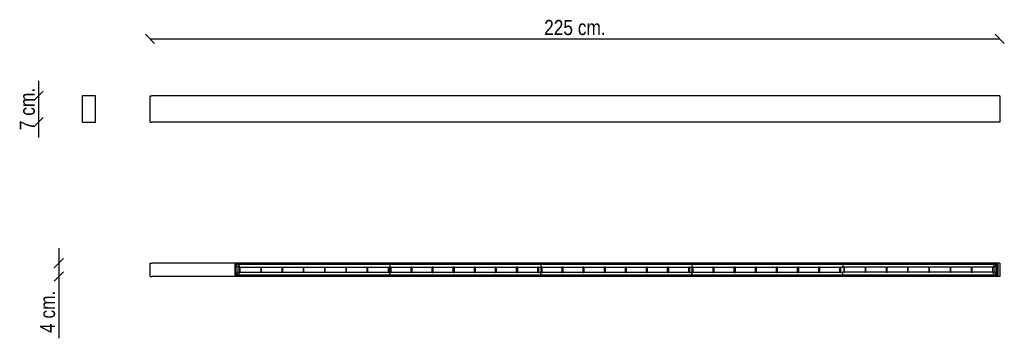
# Model space of a CAD drawing. Header units: millimetres. Extents: x 119 to 2727, y 425 to 1268.
import ezdxf
from ezdxf.enums import TextEntityAlignment as Align

# ---------------------------------------------------------------- set-up
doc = ezdxf.new("R2010")
doc.units = ezdxf.units.MM
for name, color, linetype in [('5641967', 7, 'Continuous'), ('5641977', 7, 'Continuous'), ('Default', 7, 'Continuous'), ('DV1_Default', 7, 'Continuous'), ('PERFIL_1_[PROTO-', 7, 'Continuous'), ('PERFIL_3_[PROTO-', 7, 'Continuous'), ('TAPA_GRAN_CARCAS', 7, 'Continuous')]:
    doc.layers.add(name, color=color, linetype=linetype)
doc.styles.add('SEACAD_Arial_Narrow', font='ARIALN.TTF')
doc.dimstyles.new('Croquis', dxfattribs={"dimtxt": 40, "dimasz": 20, "dimexe": 20, "dimexo": 600, "dimgap": 10, "dimtad": 1, "dimdec": 0, "dimlfac": 0.1, "dimdsep": 46, "dimtxsty": 'SEACAD_Arial_Narrow', "dimblk1": '_SE_BACK_SLASH', "dimblk2": '_SE_BACK_SLASH', "dimsah": 1, "dimcen": 20, "dimse1": 1, "dimse2": 1, "dimadec": 0, "dimazin": 0, "dimtfac": 0.5, "dimtdec": 3, "dimtmove": 0, "dimatfit": 3, "dimfxl": 1, "dimarcsym": 0})

# ---------------------------------------------------------------- blocks, each defined once
blk = doc.blocks.new('SE')
at = {"layer": '5641967', "color": 7, "linetype": 'Continuous'}
for p, q in [((2709.4, 624), (469.4, 624)), ((2709.4, 621), (689.4, 621)), ((689.4, 621), (689.4, 592)), ((689.4, 620.8), (689.9, 620.8)), ((2709.4, 589), (469.4, 589)), ((689.9, 592.2), (689.4, 592.2)), ((689.4, 592), (2709.4, 592))]:
    blk.add_line(p, q, dxfattribs=at)
at = {"layer": '5641977', "color": 7, "linetype": 'Continuous'}
for p, q in [((464.4, 589), (464.4, 624)), ((464.4, 624), (469.4, 624)), ((2702.4, 621), (2702.4, 621)), ((2714.4, 624), (2709.4, 624)), ((2714.4, 624), (2714.4, 589)), ((464.4, 589), (469.4, 589)), ((2702.4, 592), (2702.4, 592)), ((2714.4, 589), (2709.4, 589))]:
    blk.add_line(p, q, dxfattribs=at)
at = {"layer": 'DV1_Default', "color": 7, "linetype": 'Continuous'}
blk.add_line((2709.4, 621), (2709.4, 592), dxfattribs=at)
at = {"layer": 'PERFIL_1_[PROTO-', "color": 7, "linetype": 'Continuous'}
for p, q in [((699.4, 621), (1099.4, 621)), ((699.4, 620.8), (699.4, 619.9)), ((699.4, 619.7), (701.3, 613.4)), ((701.3, 613.4), (703.3, 613.4)), ((701.3, 613.4), (701.3, 599.5)), ((703.3, 599.5), (703.3, 613.4)), ((703.3, 612.9), (757.6, 612.9)), ((703.3, 600.1), (757.6, 600.1)), ((727.6, 621), (727.6, 621)), ((757.6, 613.4), (759.6, 613.4)), ((757.6, 613.4), (757.6, 599.5)), ((759.6, 599.5), (759.6, 613.4)), ((759.6, 612.9), (813.8, 612.9)), ((759.6, 600.1), (813.8, 600.1)), ((777.6, 621), (777.6, 621)), ((813.8, 613.4), (815.8, 613.4)), ((813.8, 613.4), (813.8, 599.5)), ((815.8, 599.5), (815.8, 613.4)), ((815.8, 612.9), (870.1, 612.9)), ((815.8, 600.1), (870.1, 600.1)), ((827.6, 621), (827.6, 621)), ((870.1, 613.4), (872.1, 613.4)), ((870.1, 613.4), (870.1, 599.5)), ((872.1, 599.5), (872.1, 613.4)), ((872.1, 612.9), (926.3, 612.9)), ((872.1, 600.1), (926.3, 600.1)), ((877.6, 621), (877.6, 621)), ((926.3, 613.4), (928.3, 613.4)), ((926.3, 613.4), (926.3, 599.5)), ((927.6, 621), (927.6, 621)), ((928.3, 599.5), (928.3, 613.4)), ((928.3, 612.9), (982.6, 612.9)), ((928.3, 600.1), (982.6, 600.1)), ((977.6, 621), (977.6, 621)), ((982.6, 613.4), (984.6, 613.4)), ((982.6, 613.4), (982.6, 599.5)), ((984.6, 599.5), (984.6, 613.4)), ((984.6, 612.9), (1038.8, 612.9)), ((984.6, 600.1), (1038.8, 600.1)), ((1027.6, 621), (1027.6, 621)), ((1038.8, 613.4), (1040.8, 613.4)), ((1038.8, 613.4), (1038.8, 599.5)), ((1040.8, 599.5), (1040.8, 613.4)), ((1040.8, 612.9), (1095.1, 612.9)), ((1040.8, 600.1), (1095.1, 600.1)), ((1077.6, 621), (1077.6, 621)), ((1095.1, 613.4), (1097.1, 613.4)), ((1095.1, 613.4), (1095.1, 599.5)), ((1097.1, 599.5), (1097.1, 613.4)), ((1097.1, 612.9), (1099.4, 612.9)), ((1097.1, 600.1), (1099.4, 600.1)), ((1099.4, 621), (1099.4, 620.8)), ((1099.4, 620.8), (1099.4, 619.9)), ((1099.4, 619.9), (1099.4, 619.7)), ((1099.4, 619.7), (1099.4, 612.9)), ((1099.4, 593.2), (1099.4, 600.1)), ((2299.4, 620.8), (2299.4, 621)), ((2299.4, 621), (2699.3, 621)), ((2299.4, 620.8), (2299.4, 619.9)), ((2299.4, 619.7), (2299.4, 619.9)), ((2299.4, 619.7), (2299.4, 612.9)), ((2301.6, 612.9), (2299.4, 612.9)), ((2299.4, 593.2), (2299.4, 600.1)), ((2301.6, 600.1), (2299.4, 600.1)), ((2301.6, 613.4), (2301.6, 599.5)), ((2301.6, 613.4), (2303.6, 613.4)), ((2303.6, 599.5), (2303.6, 613.4)), ((2357.9, 612.9), (2303.6, 612.9)), ((2357.9, 600.1), (2303.6, 600.1)), ((2321.1, 621), (2321.1, 621)), ((2357.9, 613.4), (2357.9, 599.5)), ((2357.9, 613.4), (2359.9, 613.4)), ((2359.9, 599.5), (2359.9, 613.4)), ((2414.1, 612.9), (2359.9, 612.9)), ((2414.1, 600.1), (2359.9, 600.1)), ((2371.1, 621), (2371.1, 621)), ((2414.1, 613.4), (2414.1, 599.5)), ((2414.1, 613.4), (2416.1, 613.4)), ((2416.1, 599.5), (2416.1, 613.4)), ((2470.4, 612.9), (2416.1, 612.9)), ((2470.4, 600.1), (2416.1, 600.1)), ((2421.1, 621), (2421.1, 621)), ((2470.4, 613.4), (2470.4, 599.5)), ((2470.4, 613.4), (2472.4, 613.4)), ((2471.1, 621), (2471.1, 621)), ((2472.4, 599.5), (2472.4, 613.4)), ((2526.6, 612.9), (2472.4, 612.9)), ((2526.6, 600.1), (2472.4, 600.1)), ((2521.1, 621), (2521.1, 621)), ((2526.6, 613.4), (2526.6, 599.5)), ((2526.6, 613.4), (2528.6, 613.4)), ((2528.6, 599.5), (2528.6, 613.4)), ((2582.9, 612.9), (2528.6, 612.9)), ((2582.9, 600.1), (2528.6, 600.1)), ((2571.1, 621), (2571.1, 621)), ((2582.9, 613.4), (2582.9, 599.5)), ((2582.9, 613.4), (2584.9, 613.4)), ((2584.9, 599.5), (2584.9, 613.4)), ((2639.1, 612.9), (2584.9, 612.9)), ((2639.1, 600.1), (2584.9, 600.1)), ((2621.1, 621), (2621.1, 621)), ((2639.1, 613.4), (2639.1, 599.5)), ((2639.1, 613.4), (2641.1, 613.4)), ((2641.1, 599.5), (2641.1, 613.4)), ((2695.4, 612.9), (2641.1, 612.9)), ((2695.4, 600.1), (2641.1, 600.1)), ((2671.1, 621), (2671.1, 621)), ((2695.4, 613.4), (2695.4, 599.5)), ((2695.4, 613.4), (2697.4, 613.4)), ((2699.4, 619.7), (2697.4, 613.4)), ((2697.4, 599.5), (2697.4, 613.4)), ((2699.4, 620.8), (2699.4, 619.9)), ((699.4, 593.2), (701.3, 599.5)), ((699.4, 592.2), (699.4, 593.1)), ((1099.4, 592), (699.4, 592)), ((703.3, 599.5), (701.3, 599.5)), ((727.6, 592), (727.6, 592)), ((759.6, 599.5), (757.6, 599.5)), ((777.6, 592), (777.6, 592)), ((815.8, 599.5), (813.8, 599.5)), ((827.6, 592), (827.6, 592)), ((872.1, 599.5), (870.1, 599.5)), ((877.6, 592), (877.6, 592)), ((928.3, 599.5), (926.3, 599.5)), ((927.6, 592), (927.6, 592)), ((977.6, 592), (977.6, 592)), ((984.6, 599.5), (982.6, 599.5)), ((1027.6, 592), (1027.6, 592)), ((1040.8, 599.5), (1038.8, 599.5)), ((1077.6, 592), (1077.6, 592)), ((1097.1, 599.5), (1095.1, 599.5)), ((1099.4, 593.2), (1099.4, 593.1)), ((1099.4, 592.2), (1099.4, 593.1)), ((1099.4, 592.2), (1099.4, 592)), ((2299.4, 593.1), (2299.4, 593.2)), ((2299.4, 592.2), (2299.4, 593.1)), ((2299.4, 592), (2299.4, 592.2)), ((2699.3, 592), (2299.4, 592)), ((2303.6, 599.5), (2301.6, 599.5)), ((2321.1, 592), (2321.1, 592)), ((2359.9, 599.5), (2357.9, 599.5)), ((2371.1, 592), (2371.1, 592)), ((2416.1, 599.5), (2414.1, 599.5)), ((2421.1, 592), (2421.1, 592)), ((2472.4, 599.5), (2470.4, 599.5)), ((2471.1, 592), (2471.1, 592)), ((2521.1, 592), (2521.1, 592)), ((2528.6, 599.5), (2526.6, 599.5)), ((2571.1, 592), (2571.1, 592)), ((2584.9, 599.5), (2582.9, 599.5)), ((2621.1, 592), (2621.1, 592)), ((2641.1, 599.5), (2639.1, 599.5)), ((2671.1, 592), (2671.1, 592)), ((2697.4, 599.5), (2695.4, 599.5)), ((2699.4, 593.2), (2697.4, 599.5)), ((2699.4, 592.2), (2699.4, 593.1))]:
    blk.add_line(p, q, dxfattribs=at)
for centre, start, end in [((2299.7, 620.8), 133.5505, 139.2411), ((2305.6, 620.8), 40.7589, 46.4495), ((1093.1, 592.2), 220.7589, 226.4495), ((1099.1, 592.2), 313.5505, 319.2411)]:
    blk.add_arc(centre, 0.3, start, end, dxfattribs=at)
for centre, major_axis, start_param, end_param in [((699.4, 620.8), (0, -0.2), 3.141593, 4.712389), ((699.4, 619.9), (0, -0.2), 4.712389, 5.759587), ((2699.3, 620.8), (0, 0.2), 4.712389, 6.283185), ((2699.3, 619.9), (0, -0.2), 0.523599, 1.570796), ((699.4, 593.1), (0, 0.2), 0.523599, 1.570796), ((699.4, 592.2), (0, -0.2), 4.712389, 6.283185), ((2699.3, 592.2), (0, 0.2), 3.141593, 4.712389), ((2699.3, 593.1), (0, 0.2), 4.712389, 5.759587)]:
    blk.add_ellipse(centre, major_axis=major_axis, ratio=0.176327, start_param=start_param, end_param=end_param, dxfattribs=at)
at = {"layer": 'PERFIL_3_[PROTO-', "color": 7, "linetype": 'Continuous'}
for p, q in [((1099.4, 621), (1499.4, 621)), ((1099.4, 620.8), (1099.4, 621)), ((1099.4, 620.8), (1099.4, 619.9)), ((1099.4, 619.7), (1099.4, 619.9)), ((1099.4, 619.7), (1099.4, 612.9)), ((1099.4, 612.9), (1099.9, 612.9)), ((1099.4, 600.1), (1099.9, 600.1)), ((1099.4, 593.2), (1099.4, 600.1)), ((1101.9, 613.4), (1099.9, 613.4)), ((1099.9, 599.5), (1099.9, 613.4)), ((1101.9, 613.4), (1101.9, 599.5)), ((1101.9, 612.9), (1155.8, 612.9)), ((1101.9, 600.1), (1155.8, 600.1)), ((1124.4, 621), (1124.4, 621)), ((1157.8, 613.4), (1155.8, 613.4)), ((1155.8, 599.5), (1155.8, 613.4)), ((1157.8, 613.4), (1157.8, 599.5)), ((1157.8, 612.9), (1211.6, 612.9)), ((1157.8, 600.1), (1211.6, 600.1)), ((1174.4, 621), (1174.4, 621)), ((1213.6, 613.4), (1211.6, 613.4)), ((1211.6, 599.5), (1211.6, 613.4)), ((1213.6, 613.4), (1213.6, 599.5)), ((1213.6, 612.9), (1267.5, 612.9)), ((1213.6, 600.1), (1267.5, 600.1)), ((1224.4, 621), (1224.4, 621)), ((1269.5, 613.4), (1267.5, 613.4)), ((1267.5, 599.5), (1267.5, 613.4)), ((1269.5, 613.4), (1269.5, 599.5)), ((1269.5, 612.9), (1323.4, 612.9)), ((1269.5, 600.1), (1323.4, 600.1)), ((1274.4, 621), (1274.4, 621)), ((1325.4, 613.4), (1323.4, 613.4)), ((1323.4, 599.5), (1323.4, 613.4)), ((1324.4, 621), (1324.4, 621)), ((1325.4, 613.4), (1325.4, 599.5)), ((1325.4, 612.9), (1379.3, 612.9)), ((1325.4, 600.1), (1379.3, 600.1)), ((1374.4, 621), (1374.4, 621)), ((1381.3, 613.4), (1379.3, 613.4)), ((1379.3, 599.5), (1379.3, 613.4)), ((1381.3, 613.4), (1381.3, 599.5)), ((1381.3, 612.9), (1435.1, 612.9)), ((1381.3, 600.1), (1435.1, 600.1)), ((1424.4, 621), (1424.4, 621)), ((1437.1, 613.4), (1435.1, 613.4)), ((1435.1, 599.5), (1435.1, 613.4)), ((1437.1, 613.4), (1437.1, 599.5)), ((1437.1, 612.9), (1491, 612.9)), ((1437.1, 600.1), (1491, 600.1)), ((1474.4, 621), (1474.4, 621)), ((1493, 613.4), (1491, 613.4)), ((1491, 599.5), (1491, 613.4)), ((1493, 613.4), (1493, 599.5)), ((1493, 612.9), (1499.4, 612.9)), ((1493, 600.1), (1499.4, 600.1)), ((1499.4, 621), (1499.4, 620.8)), ((1499.4, 621), (1899.4, 621)), ((1499.4, 620.8), (1499.4, 621)), ((1499.4, 620.8), (1499.4, 619.9)), ((1499.4, 620.8), (1499.4, 619.9)), ((1499.4, 619.9), (1499.4, 619.7)), ((1499.4, 619.7), (1499.4, 619.9)), ((1499.4, 619.7), (1499.4, 612.9)), ((1499.4, 619.7), (1499.4, 612.9)), ((1499.4, 612.9), (1499.9, 612.9)), ((1499.4, 593.2), (1499.4, 600.1)), ((1499.4, 600.1), (1499.9, 600.1)), ((1499.4, 593.2), (1499.4, 600.1)), ((1501.9, 613.4), (1499.9, 613.4)), ((1499.9, 599.5), (1499.9, 613.4)), ((1501.9, 613.4), (1501.9, 599.5)), ((1501.9, 612.9), (1555.8, 612.9)), ((1501.9, 600.1), (1555.8, 600.1)), ((1524.4, 621), (1524.4, 621)), ((1557.8, 613.4), (1555.8, 613.4)), ((1555.8, 599.5), (1555.8, 613.4)), ((1557.8, 613.4), (1557.8, 599.5)), ((1557.8, 612.9), (1611.6, 612.9)), ((1557.8, 600.1), (1611.6, 600.1)), ((1574.4, 621), (1574.4, 621)), ((1613.6, 613.4), (1611.6, 613.4)), ((1611.6, 599.5), (1611.6, 613.4)), ((1613.6, 613.4), (1613.6, 599.5)), ((1613.6, 612.9), (1667.5, 612.9)), ((1613.6, 600.1), (1667.5, 600.1)), ((1624.4, 621), (1624.4, 621)), ((1669.5, 613.4), (1667.5, 613.4)), ((1667.5, 599.5), (1667.5, 613.4)), ((1669.5, 613.4), (1669.5, 599.5)), ((1669.5, 612.9), (1723.4, 612.9)), ((1669.5, 600.1), (1723.4, 600.1)), ((1674.4, 621), (1674.4, 621)), ((1725.4, 613.4), (1723.4, 613.4)), ((1723.4, 599.5), (1723.4, 613.4)), ((1724.4, 621), (1724.4, 621)), ((1725.4, 613.4), (1725.4, 599.5)), ((1725.4, 612.9), (1779.3, 612.9)), ((1725.4, 600.1), (1779.3, 600.1)), ((1774.4, 621), (1774.4, 621)), ((1781.3, 613.4), (1779.3, 613.4)), ((1779.3, 599.5), (1779.3, 613.4)), ((1781.3, 613.4), (1781.3, 599.5)), ((1781.3, 612.9), (1835.1, 612.9)), ((1781.3, 600.1), (1835.1, 600.1)), ((1824.4, 621), (1824.4, 621)), ((1837.1, 613.4), (1835.1, 613.4)), ((1835.1, 599.5), (1835.1, 613.4)), ((1837.1, 613.4), (1837.1, 599.5)), ((1837.1, 612.9), (1891, 612.9)), ((1837.1, 600.1), (1891, 600.1)), ((1874.4, 621), (1874.4, 621)), ((1893, 613.4), (1891, 613.4)), ((1891, 599.5), (1891, 613.4)), ((1893, 613.4), (1893, 599.5)), ((1893, 612.9), (1899.4, 612.9)), ((1893, 600.1), (1899.4, 600.1)), ((1899.4, 621), (2299.4, 621)), ((1899.4, 620.8), (1899.4, 621)), ((1899.4, 621), (1899.4, 620.8)), ((1899.4, 620.8), (1899.4, 619.9)), ((1899.4, 620.8), (1899.4, 619.9)), ((1899.4, 619.7), (1899.4, 619.9)), ((1899.4, 619.9), (1899.4, 619.7)), ((1899.4, 619.7), (1899.4, 612.9)), ((1899.4, 619.7), (1899.4, 612.9)), ((1899.4, 612.9), (1899.9, 612.9)), ((1899.4, 600.1), (1899.9, 600.1)), ((1899.4, 593.2), (1899.4, 600.1)), ((1899.4, 593.2), (1899.4, 600.1)), ((1901.9, 613.4), (1899.9, 613.4)), ((1899.9, 599.5), (1899.9, 613.4)), ((1901.9, 613.4), (1901.9, 599.5)), ((1901.9, 612.9), (1955.8, 612.9)), ((1901.9, 600.1), (1955.8, 600.1)), ((1924.4, 621), (1924.4, 621)), ((1957.8, 613.4), (1955.8, 613.4)), ((1955.8, 599.5), (1955.8, 613.4)), ((1957.8, 613.4), (1957.8, 599.5)), ((1957.8, 612.9), (2011.6, 612.9)), ((1957.8, 600.1), (2011.6, 600.1)), ((1974.4, 621), (1974.4, 621)), ((2013.6, 613.4), (2011.6, 613.4)), ((2011.6, 599.5), (2011.6, 613.4)), ((2013.6, 613.4), (2013.6, 599.5)), ((2013.6, 612.9), (2067.5, 612.9)), ((2013.6, 600.1), (2067.5, 600.1)), ((2024.4, 621), (2024.4, 621)), ((2069.5, 613.4), (2067.5, 613.4)), ((2067.5, 599.5), (2067.5, 613.4)), ((2069.5, 613.4), (2069.5, 599.5)), ((2069.5, 612.9), (2123.4, 612.9)), ((2069.5, 600.1), (2123.4, 600.1)), ((2074.4, 621), (2074.4, 621)), ((2125.4, 613.4), (2123.4, 613.4)), ((2123.4, 599.5), (2123.4, 613.4)), ((2124.4, 621), (2124.4, 621)), ((2125.4, 613.4), (2125.4, 599.5)), ((2125.4, 612.9), (2179.3, 612.9)), ((2125.4, 600.1), (2179.3, 600.1)), ((2174.4, 621), (2174.4, 621)), ((2181.3, 613.4), (2179.3, 613.4)), ((2179.3, 599.5), (2179.3, 613.4)), ((2181.3, 613.4), (2181.3, 599.5)), ((2181.3, 612.9), (2235.1, 612.9)), ((2181.3, 600.1), (2235.1, 600.1)), ((2224.4, 621), (2224.4, 621)), ((2237.1, 613.4), (2235.1, 613.4)), ((2235.1, 599.5), (2235.1, 613.4)), ((2237.1, 613.4), (2237.1, 599.5)), ((2237.1, 612.9), (2291, 612.9)), ((2237.1, 600.1), (2291, 600.1)), ((2274.4, 621), (2274.4, 621)), ((2293, 613.4), (2291, 613.4)), ((2291, 599.5), (2291, 613.4)), ((2293, 613.4), (2293, 599.5)), ((2293, 612.9), (2299.4, 612.9)), ((2293, 600.1), (2299.4, 600.1)), ((2299.4, 621), (2299.4, 620.8)), ((2299.4, 620.8), (2299.4, 619.9)), ((2299.4, 619.9), (2299.4, 619.7)), ((2299.4, 619.7), (2299.4, 612.9)), ((2299.4, 593.2), (2299.4, 600.1)), ((1099.4, 593.1), (1099.4, 593.2)), ((1099.4, 592.2), (1099.4, 593.1)), ((1099.4, 592), (1099.4, 592.2)), ((1499.4, 592), (1099.4, 592)), ((1099.9, 599.5), (1101.9, 599.5)), ((1124.4, 592), (1124.4, 592)), ((1155.8, 599.5), (1157.8, 599.5)), ((1174.4, 592), (1174.4, 592)), ((1211.6, 599.5), (1213.6, 599.5)), ((1224.4, 592), (1224.4, 592)), ((1267.5, 599.5), (1269.5, 599.5)), ((1274.4, 592), (1274.4, 592)), ((1323.4, 599.5), (1325.4, 599.5)), ((1324.4, 592), (1324.4, 592)), ((1374.4, 592), (1374.4, 592)), ((1379.3, 599.5), (1381.3, 599.5)), ((1424.4, 592), (1424.4, 592)), ((1435.1, 599.5), (1437.1, 599.5)), ((1474.4, 592), (1474.4, 592)), ((1491, 599.5), (1493, 599.5)), ((1499.4, 593.2), (1499.4, 593.1)), ((1499.4, 593.1), (1499.4, 593.2)), ((1499.4, 592.2), (1499.4, 593.1)), ((1499.4, 592.2), (1499.4, 593.1)), ((1499.4, 592.2), (1499.4, 592)), ((1499.4, 592), (1499.4, 592.2)), ((1899.4, 592), (1499.4, 592)), ((1499.9, 599.5), (1501.9, 599.5)), ((1524.4, 592), (1524.4, 592)), ((1555.8, 599.5), (1557.8, 599.5)), ((1574.4, 592), (1574.4, 592)), ((1611.6, 599.5), (1613.6, 599.5)), ((1624.4, 592), (1624.4, 592)), ((1667.5, 599.5), (1669.5, 599.5)), ((1674.4, 592), (1674.4, 592)), ((1723.4, 599.5), (1725.4, 599.5)), ((1724.4, 592), (1724.4, 592)), ((1774.4, 592), (1774.4, 592)), ((1779.3, 599.5), (1781.3, 599.5)), ((1824.4, 592), (1824.4, 592)), ((1835.1, 599.5), (1837.1, 599.5)), ((1874.4, 592), (1874.4, 592)), ((1891, 599.5), (1893, 599.5)), ((1899.4, 593.1), (1899.4, 593.2)), ((1899.4, 593.2), (1899.4, 593.1)), ((1899.4, 592.2), (1899.4, 593.1)), ((1899.4, 592.2), (1899.4, 593.1)), ((1899.4, 592), (1899.4, 592.2)), ((1899.4, 592.2), (1899.4, 592)), ((2299.4, 592), (1899.4, 592)), ((1899.9, 599.5), (1901.9, 599.5)), ((1924.4, 592), (1924.4, 592)), ((1955.8, 599.5), (1957.8, 599.5)), ((1974.4, 592), (1974.4, 592)), ((2011.6, 599.5), (2013.6, 599.5)), ((2024.4, 592), (2024.4, 592)), ((2067.5, 599.5), (2069.5, 599.5)), ((2074.4, 592), (2074.4, 592)), ((2123.4, 599.5), (2125.4, 599.5)), ((2124.4, 592), (2124.4, 592)), ((2174.4, 592), (2174.4, 592)), ((2179.3, 599.5), (2181.3, 599.5)), ((2224.4, 592), (2224.4, 592)), ((2235.1, 599.5), (2237.1, 599.5)), ((2274.4, 592), (2274.4, 592)), ((2291, 599.5), (2293, 599.5)), ((2299.4, 593.2), (2299.4, 593.1)), ((2299.4, 592.2), (2299.4, 593.1)), ((2299.4, 592.2), (2299.4, 592))]:
    blk.add_line(p, q, dxfattribs=at)
for centre, start, end in [((1105.6, 620.8), 40.7589, 46.4495), ((1505.6, 620.8), 40.7589, 46.4495), ((1905.6, 620.8), 40.7589, 46.4495), ((1493.2, 592.2), 220.7589, 226.4495), ((1893.2, 592.2), 220.7589, 226.4495), ((2293.2, 592.2), 220.7589, 226.4495)]:
    blk.add_arc(centre, 0.3, start, end, dxfattribs=at)
for centre, major_axis in [((1099.7, 620.8), (0.26, -0.26)), ((1499.7, 620.8), (0.26, -0.26)), ((1899.7, 620.8), (0.26, -0.26)), ((1499.1, 592.2), (-0.26, 0.26)), ((1899.1, 592.2), (-0.26, 0.26)), ((2299.1, 592.2), (-0.26, 0.26))]:
    blk.add_ellipse(centre, major_axis=major_axis, ratio=0.57735, start_param=3.378094, end_param=3.477413, dxfattribs=at)
at = {"layer": 'TAPA_GRAN_CARCAS', "color": 7, "linetype": 'Continuous'}
for p, q in [((689.9, 621), (699.4, 621)), ((689.9, 621), (689.9, 592)), ((691.9, 619.7), (691.9, 593.3)), ((697.4, 613), (691.9, 619.7)), ((697.4, 599.9), (691.9, 593.3)), ((697.4, 600), (697.4, 613)), ((697.4, 612.9), (701.3, 612.9)), ((697.4, 600.1), (701.3, 600.1)), ((699.4, 619.9), (699.4, 620.8)), ((701.3, 613.4), (699.4, 619.7)), ((2699.4, 619.7), (2697.4, 613.4)), ((2701.3, 612.9), (2697.4, 612.9)), ((2701.3, 600.1), (2697.4, 600.1)), ((2699.3, 621), (2708.9, 621)), ((2699.4, 620.8), (2699.4, 619.9)), ((2701.3, 613), (2706.9, 619.7)), ((2701.3, 613), (2701.3, 600)), ((2701.3, 599.9), (2706.9, 593.3)), ((2706.9, 593.3), (2706.9, 619.7)), ((2708.9, 592), (2708.9, 621)), ((699.4, 592), (689.9, 592)), ((699.4, 593.2), (701.3, 599.5)), ((699.4, 592.2), (699.4, 593.1)), ((2697.4, 599.5), (2699.4, 593.2)), ((2708.9, 592), (2699.3, 592)), ((2699.4, 593.1), (2699.4, 592.2))]:
    blk.add_line(p, q, dxfattribs=at)
for centre, major_axis, ratio, start_param, end_param in [((691.4, 618.6), (0, -2.5), 0.176327, 3.486022, 3.510722), ((697.2, 613), (-0.2, 0), 0.57735, 3.141593, 3.586902), ((697.2, 600), (-0.2, 0), 0.57735, 2.696283, 3.141593), ((699.4, 620.8), (0, 0.2), 0.176327, 0, 1.570796), ((699.4, 619.9), (0, -0.2), 0.176327, 4.712389, 5.759587), ((701, 618.6), (0, -2.5), 0.176327, 3.486022, 3.510722), ((701, 618.6), (0, -2.5), 0.176327, -3.510722, -3.486022), ((2697.8, 618.6), (0, -2.5), 0.176327, 3.486022, 3.510722), ((2697.8, 618.6), (0, -2.5), 0.176327, -3.510722, -3.486022), ((2699.3, 620.8), (0, -0.2), 0.176327, 1.570796, 3.141593), ((2699.3, 619.9), (0, -0.2), 0.176327, 0.523599, 1.570796), ((2701.5, 613), (0.2, 0), 0.57735, 2.696283, 3.141593), ((2701.5, 600), (0.2, 0), 0.57735, 3.141593, 3.586902), ((691.4, 594.3), (0, 2.5), 0.176327, -3.510722, -3.486022), ((699.4, 593.1), (0, 0.2), 0.176327, 0.523599, 1.570796), ((699.4, 592.2), (0, 0.2), 0.176327, 1.570796, 3.141593), ((701, 594.3), (0, 2.5), 0.176327, -3.510722, -3.486022), ((701, 594.3), (0, 2.5), 0.176327, 3.486022, 3.510722), ((2697.8, 594.3), (0, 2.5), 0.176327, -3.510722, -3.486022), ((2697.8, 594.3), (0, 2.5), 0.176327, 3.486022, 3.510722), ((2699.3, 592.2), (0, -0.2), 0.176327, 0, 1.570796), ((2699.3, 593.1), (0, 0.2), 0.176327, 4.712389, 5.759587)]:
    blk.add_ellipse(centre, major_axis=major_axis, ratio=ratio, start_param=start_param, end_param=end_param, dxfattribs=at)
blk = doc.blocks.new('SE1')
at = {"layer": '5641967', "color": 7, "linetype": 'Continuous'}
for p, q in [((2709.4, 1066.8), (469.4, 1066.8)), ((2709.4, 996.8), (469.4, 996.8))]:
    blk.add_line(p, q, dxfattribs=at)
at = {"layer": '5641977', "color": 7, "linetype": 'Continuous'}
for p, q in [((464.4, 996.8), (464.4, 1066.8)), ((464.4, 1066.8), (469.4, 1066.8)), ((2714.4, 1066.8), (2709.4, 1066.8)), ((2714.4, 1066.8), (2714.4, 996.8)), ((464.4, 996.8), (469.4, 996.8)), ((2714.4, 996.8), (2709.4, 996.8))]:
    blk.add_line(p, q, dxfattribs=at)
blk = doc.blocks.new('SE2')
at = {"layer": '5641977', "color": 7, "linetype": 'Continuous'}
for p, q in [((320.1, 1066.8), (285.1, 1066.8)), ((285.1, 1066.8), (285.1, 996.8)), ((320.1, 996.8), (320.1, 1066.8)), ((285.1, 996.8), (320.1, 996.8))]:
    blk.add_line(p, q, dxfattribs=at)
blk = doc.blocks.new('DMBLK109')
at = {"layer": 'Default', "color": 7, "linetype": 'Continuous'}
for p, q in [((476.6, 1205.2), (452.1, 1229.7)), ((2726.6, 1205.2), (2702.1, 1229.7)), ((464.4, 1217.5), (2714.4, 1217.5))]:
    blk.add_line(p, q, dxfattribs=at)
at = {"layer": 'Default', "color": 7, "linetype": 'Continuous', "style": 'SEACAD_Arial_Narrow'}
blk.add_text('225 cm.', height=40, dxfattribs=at).set_placement((1508, 1267.5), align=Align.TOP_LEFT)
blk = doc.blocks.new('_SE_BACK_SLASH')
at = {"color": 0}
for p, q in [((0, 0), (-1, 0)), ((-0.5, 0.5), (0.5, -0.5))]:
    blk.add_line(p, q, dxfattribs=at)
blk = doc.blocks.new('DMBLK110')
at = {"layer": 'Default', "color": 7, "linetype": 'Continuous'}
for p, q in [((169.3, 1106.8), (169.3, 956.8)), ((181.5, 1079.1), (157, 1054.6)), ((181.5, 1009.1), (157, 984.6))]:
    blk.add_line(p, q, dxfattribs=at)
at = {"layer": 'Default', "color": 7, "linetype": 'Continuous', "style": 'SEACAD_Arial_Narrow'}
blk.add_text('7 cm.', height=40, rotation=90, dxfattribs=at).set_placement((119.3, 975.9), align=Align.TOP_LEFT)
blk = doc.blocks.new('DMBLK111')
at = {"layer": 'Default', "color": 7, "linetype": 'Continuous'}
for p, q in [((222.9, 664), (222.9, 425.1)), ((235.1, 636.2), (210.6, 611.7)), ((235.1, 601.2), (210.6, 576.7))]:
    blk.add_line(p, q, dxfattribs=at)
at = {"layer": 'Default', "color": 7, "linetype": 'Continuous', "style": 'SEACAD_Arial_Narrow'}
blk.add_text('4 cm.', height=40, rotation=90, dxfattribs=at).set_placement((172.9, 439.1), align=Align.TOP_LEFT)

msp = doc.modelspace()

# ---------------------------------------------------------------- block references
at = {"layer": 'Default'}
for name in ['SE2', 'SE1', 'SE']:
    msp.add_blockref(name, (0, 0), dxfattribs=at)

# ---------------------------------------------------------------- dimensions: what is measured, and where the dimension line sits
at = {"layer": 'Default', "color": 7, "linetype": 'Continuous'}
dim = msp.add_linear_dim(base=(2714.4, 1217.5), p1=(464.4, 1066.8), p2=(2714.4, 1031.8), text='\\A1;<>', dimstyle='Croquis', dxfattribs=at)
dim.commit()
dim.dimension.update_dxf_attribs({"geometry": 'DMBLK109', "text_midpoint": (1589.4, 1217.5), "dimtype": 160})
for base, p1, p2, angle, picture, middle, dimtype in [((169.3, 996.8), (285.1, 1066.8), (302.6, 996.8), 90, 'DMBLK110', (169.3, 1031.8), 160), ((222.8933126, 623.9785109), (469.3702907, 623.9785109), (469.3702907, 588.9785109), 270, 'DMBLK111', (222.8933126, 564.9112169), 161)]:
    dim = msp.add_linear_dim(base=base, p1=p1, p2=p2, angle=angle, text='\\A1;<>', dimstyle='Croquis', dxfattribs=at)
    dim.commit()
    dim.dimension.update_dxf_attribs({"geometry": picture, "text_midpoint": middle, "dimtype": dimtype})

doc.saveas('drawing.dxf')
